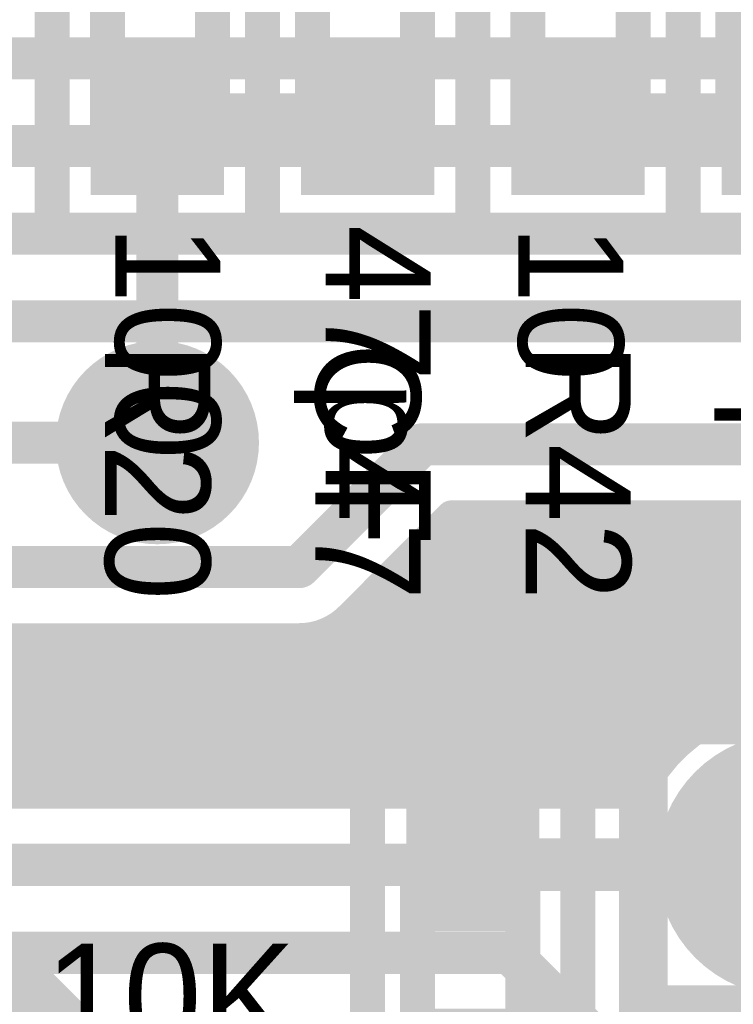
# Model space of a CAD drawing. Extents: x 7.17 to 14.1, y 4 to 11.75.
# Tile 151 of 214: x 9.66 to 9.87, y 7.82 to 8.1. Entities that reach past the tile are written whole.
import ezdxf

# ---------------------------------------------------------------- set-up
doc = ezdxf.new("R2010")
doc.units = 0
doc.layers.get('0').update_dxf_attribs({"linetype": 'CONTINUOUS'})
for name, color, linetype in [('BOTTOMLAYER', 5, 'CONTINUOUS'), ('BOTTOMSOLDER', 6, 'CONTINUOUS'), ('INTERNALPLANE1', 76, 'CONTINUOUS'), ('MECHANICAL1', 6, 'CONTINUOUS'), ('MULTILAYER', 9, 'CONTINUOUS'), ('TOPLAYER', 1, 'CONTINUOUS'), ('TOPOVERLAY', 2, 'CONTINUOUS'), ('TOPPASTE', 8, 'CONTINUOUS'), ('TOPSOLDER', 216, 'CONTINUOUS')]:
    doc.layers.add(name, color=color, linetype=linetype)

# ---------------------------------------------------------------- blocks, each defined once
blk = doc.blocks.new('TEST_POINT_PAD_3_93')
at = {"layer": 'BOTTOMSOLDER', "const_width": 0.0365}
blk.add_lwpolyline([(-0.01825, 0, 1), (0.01825, 0, 1)], format="xyb", close=True, dxfattribs=at)
at = {"layer": 'MECHANICAL1', "const_width": 0.01}
for points in [[(0, 0.03937), (-0.03937, 0.03937)], [(-0.03937, -0.03937), (-0.03937, 0.03937)], [(0.03937, 0.03937), (0, 0.03937)], [(0.03937, -0.03937), (0.03937, 0.03937)], [(0.03937, -0.03937), (-0.03937, -0.03937)]]:
    blk.add_lwpolyline(points, dxfattribs=at)
at = {"layer": 'MECHANICAL1', "const_width": 0.005}
for points in [[(-0.04187, 0.03937, 1), (-0.03687, 0.03937, 1)], [(-0.04187, 0.03937, 1), (-0.03687, 0.03937, 1)], [(-0.0025, 0.03937, 1), (0.0025, 0.03937, 1)], [(-0.0025, 0.03937, 1), (0.0025, 0.03937, 1)], [(0.03687, 0.03937, 1), (0.04187, 0.03937, 1)], [(0.03687, 0.03937, 1), (0.04187, 0.03937, 1)], [(-0.04187, -0.03937, 1), (-0.03687, -0.03937, 1)], [(-0.04187, -0.03937, 1), (-0.03687, -0.03937, 1)], [(0.03687, -0.03937, 1), (0.04187, -0.03937, 1)], [(0.03687, -0.03937, 1), (0.04187, -0.03937, 1)]]:
    blk.add_lwpolyline(points, format="xyb", close=True, dxfattribs=at)
at = {"layer": 'MULTILAYER', "const_width": 0.0325}
blk.add_lwpolyline([(-0.01625, 0, 1), (0.01625, 0, 1)], format="xyb", close=True, dxfattribs=at)
at = {"layer": 'TOPOVERLAY', "const_width": 0.01}
for points in [[(0.043307, 0.043307), (-0.043307, 0.043307)], [(-0.043307, -0.043307), (-0.043307, 0.043307)], [(0.043307, 0.03937), (0.043307, 0.043307)], [(0.043307, -0.043307), (0.043307, 0.03937)], [(0.043307, -0.043307), (-0.043307, -0.043307)]]:
    blk.add_lwpolyline(points, dxfattribs=at)
at = {"layer": 'TOPOVERLAY', "const_width": 0.005}
for points in [[(-0.045807, 0.043307, 1), (-0.040807, 0.043307, 1)], [(-0.045807, 0.043307, 1), (-0.040807, 0.043307, 1)], [(0.040807, 0.043307, 1), (0.045807, 0.043307, 1)], [(0.040807, 0.043307, 1), (0.045807, 0.043307, 1)], [(0.040807, 0.03937, 1), (0.045807, 0.03937, 1)], [(0.040807, 0.03937, 1), (0.045807, 0.03937, 1)], [(-0.045807, -0.043307, 1), (-0.040807, -0.043307, 1)], [(-0.045807, -0.043307, 1), (-0.040807, -0.043307, 1)], [(0.040807, -0.043307, 1), (0.045807, -0.043307, 1)], [(0.040807, -0.043307, 1), (0.045807, -0.043307, 1)]]:
    blk.add_lwpolyline(points, format="xyb", close=True, dxfattribs=at)
at = {"layer": 'TOPSOLDER', "const_width": 0.0365}
blk.add_lwpolyline([(-0.01825, 0, 1), (0.01825, 0, 1)], format="xyb", close=True, dxfattribs=at)
blk = doc.blocks.new('0603_94')
at = {"layer": 'MECHANICAL1', "const_width": 0.01}
for points in [[(-0.000531, 0.015748), (0.059468, 0.015748)], [(-0.000531, 0.015748), (-0.000531, -0.014252)], [(0.059468, 0.015748), (0.059468, -0.014252)], [(-0.000531, -0.014252), (0.059468, -0.014252)]]:
    blk.add_lwpolyline(points, dxfattribs=at)
at = {"layer": 'MECHANICAL1', "const_width": 0.005}
for points in [[(-0.003031, 0.015748, 1), (0.001969, 0.015748, 1)], [(-0.003031, 0.015748, 1), (0.001969, 0.015748, 1)], [(0.056968, 0.015748, 1), (0.061968, 0.015748, 1)], [(0.056968, 0.015748, 1), (0.061968, 0.015748, 1)], [(-0.003031, -0.014252, 1), (0.001969, -0.014252, 1)], [(-0.003031, -0.014252, 1), (0.001969, -0.014252, 1)], [(0.056968, -0.014252, 1), (0.061968, -0.014252, 1)], [(0.056968, -0.014252, 1), (0.061968, -0.014252, 1)]]:
    blk.add_lwpolyline(points, format="xyb", close=True, dxfattribs=at)
at = {"layer": 'TOPLAYER'}
for points in [[(-0.015, -0.015), (0.015, -0.015), (-0.015, 0.015), (0.015, 0.015)], [(0.045, -0.015), (0.075, -0.015), (0.045, 0.015), (0.075, 0.015)]]:
    blk.add_solid(points, dxfattribs=at)
at = {"layer": 'TOPOVERLAY', "const_width": 0.01}
for points in [[(-0.03, 0.03), (0.09, 0.03)], [(-0.03, 0.03), (-0.03, 0)], [(0.09, 0.03), (0.09, -0.03)], [(-0.03, 0), (-0.03, -0.03)], [(-0.03, -0.03), (0.09, -0.03)]]:
    blk.add_lwpolyline(points, dxfattribs=at)
at = {"layer": 'TOPOVERLAY', "const_width": 0.005}
for points in [[(-0.0325, 0.03, 1), (-0.0275, 0.03, 1)], [(-0.0325, 0.03, 1), (-0.0275, 0.03, 1)], [(0.0875, 0.03, 1), (0.0925, 0.03, 1)], [(0.0875, 0.03, 1), (0.0925, 0.03, 1)], [(-0.0325, 0, 1), (-0.0275, 0, 1)], [(-0.0325, 0, 1), (-0.0275, 0, 1)], [(-0.0325, -0.03, 1), (-0.0275, -0.03, 1)], [(-0.0325, -0.03, 1), (-0.0275, -0.03, 1)], [(0.0875, -0.03, 1), (0.0925, -0.03, 1)], [(0.0875, -0.03, 1), (0.0925, -0.03, 1)]]:
    blk.add_lwpolyline(points, format="xyb", close=True, dxfattribs=at)
at = {"layer": 'TOPPASTE'}
for points in [[(-0.015, -0.015), (0.015, -0.015), (-0.015, 0.015), (0.015, 0.015)], [(0.045, -0.015), (0.075, -0.015), (0.045, 0.015), (0.075, 0.015)]]:
    blk.add_solid(points, dxfattribs=at)
at = {"layer": 'TOPSOLDER'}
for points in [[(-0.019, -0.019), (0.019, -0.019), (-0.019, 0.019), (0.019, 0.019)], [(0.041, -0.019), (0.079, -0.019), (0.041, 0.019), (0.079, 0.019)]]:
    blk.add_solid(points, dxfattribs=at)
blk = doc.blocks.new('0603_111')
at = {"layer": 'MECHANICAL1', "const_width": 0.01}
for points in [[(-0.000531, 0.015748), (0.059468, 0.015748)], [(-0.000531, 0.015748), (-0.000531, -0.014252)], [(0.059468, 0.015748), (0.059468, -0.014252)], [(-0.000531, -0.014252), (0.059468, -0.014252)]]:
    blk.add_lwpolyline(points, dxfattribs=at)
at = {"layer": 'MECHANICAL1', "const_width": 0.005}
for points in [[(-0.003031, 0.015748, 1), (0.001969, 0.015748, 1)], [(-0.003031, 0.015748, 1), (0.001969, 0.015748, 1)], [(0.056968, 0.015748, 1), (0.061968, 0.015748, 1)], [(0.056968, 0.015748, 1), (0.061968, 0.015748, 1)], [(-0.003031, -0.014252, 1), (0.001969, -0.014252, 1)], [(-0.003031, -0.014252, 1), (0.001969, -0.014252, 1)], [(0.056968, -0.014252, 1), (0.061968, -0.014252, 1)], [(0.056968, -0.014252, 1), (0.061968, -0.014252, 1)]]:
    blk.add_lwpolyline(points, format="xyb", close=True, dxfattribs=at)
at = {"layer": 'TOPLAYER'}
for points in [[(-0.015, -0.015), (0.015, -0.015), (-0.015, 0.015), (0.015, 0.015)], [(0.045, -0.015), (0.075, -0.015), (0.045, 0.015), (0.075, 0.015)]]:
    blk.add_solid(points, dxfattribs=at)
at = {"layer": 'TOPOVERLAY', "const_width": 0.01}
for points in [[(-0.03, 0.03), (0.09, 0.03)], [(-0.03, 0.03), (-0.03, 0)], [(0.09, 0.03), (0.09, -0.03)], [(-0.03, 0), (-0.03, -0.03)], [(-0.03, -0.03), (0.09, -0.03)]]:
    blk.add_lwpolyline(points, dxfattribs=at)
at = {"layer": 'TOPOVERLAY', "const_width": 0.005}
for points in [[(-0.0325, 0.03, 1), (-0.0275, 0.03, 1)], [(-0.0325, 0.03, 1), (-0.0275, 0.03, 1)], [(0.0875, 0.03, 1), (0.0925, 0.03, 1)], [(0.0875, 0.03, 1), (0.0925, 0.03, 1)], [(-0.0325, 0, 1), (-0.0275, 0, 1)], [(-0.0325, 0, 1), (-0.0275, 0, 1)], [(-0.0325, -0.03, 1), (-0.0275, -0.03, 1)], [(-0.0325, -0.03, 1), (-0.0275, -0.03, 1)], [(0.0875, -0.03, 1), (0.0925, -0.03, 1)], [(0.0875, -0.03, 1), (0.0925, -0.03, 1)]]:
    blk.add_lwpolyline(points, format="xyb", close=True, dxfattribs=at)
at = {"layer": 'TOPPASTE'}
for points in [[(-0.015, -0.015), (0.015, -0.015), (-0.015, 0.015), (0.015, 0.015)], [(0.045, -0.015), (0.075, -0.015), (0.045, 0.015), (0.075, 0.015)]]:
    blk.add_solid(points, dxfattribs=at)
at = {"layer": 'TOPSOLDER'}
for points in [[(-0.019, -0.019), (0.019, -0.019), (-0.019, 0.019), (0.019, 0.019)], [(0.041, -0.019), (0.079, -0.019), (0.041, 0.019), (0.079, 0.019)]]:
    blk.add_solid(points, dxfattribs=at)
blk = doc.blocks.new('0603_112')
at = {"layer": 'MECHANICAL1', "const_width": 0.01}
for points in [[(0.059468, 0.015748), (-0.000531, 0.015748)], [(-0.000531, -0.014252), (-0.000531, 0.015748)], [(0.059468, -0.014252), (0.059468, 0.015748)], [(0.059468, -0.014252), (-0.000531, -0.014252)]]:
    blk.add_lwpolyline(points, dxfattribs=at)
at = {"layer": 'MECHANICAL1', "const_width": 0.005}
for points in [[(-0.003031, 0.015748, 1), (0.001969, 0.015748, 1)], [(-0.003031, 0.015748, 1), (0.001969, 0.015748, 1)], [(0.056968, 0.015748, 1), (0.061968, 0.015748, 1)], [(0.056968, 0.015748, 1), (0.061968, 0.015748, 1)], [(-0.003031, -0.014252, 1), (0.001969, -0.014252, 1)], [(-0.003031, -0.014252, 1), (0.001969, -0.014252, 1)], [(0.056968, -0.014252, 1), (0.061968, -0.014252, 1)], [(0.056968, -0.014252, 1), (0.061968, -0.014252, 1)]]:
    blk.add_lwpolyline(points, format="xyb", close=True, dxfattribs=at)
at = {"layer": 'TOPLAYER'}
for points in [[(-0.015, -0.015), (0.015, -0.015), (-0.015, 0.015), (0.015, 0.015)], [(0.045, -0.015), (0.075, -0.015), (0.045, 0.015), (0.075, 0.015)]]:
    blk.add_solid(points, dxfattribs=at)
at = {"layer": 'TOPOVERLAY', "const_width": 0.01}
for points in [[(0.09, 0.03), (-0.03, 0.03)], [(-0.03, 0), (-0.03, 0.03)], [(0.09, -0.03), (0.09, 0.03)], [(-0.03, -0.03), (-0.03, 0)], [(0.09, -0.03), (-0.03, -0.03)]]:
    blk.add_lwpolyline(points, dxfattribs=at)
at = {"layer": 'TOPOVERLAY', "const_width": 0.005}
for points in [[(-0.0325, 0.03, 1), (-0.0275, 0.03, 1)], [(-0.0325, 0.03, 1), (-0.0275, 0.03, 1)], [(0.0875, 0.03, 1), (0.0925, 0.03, 1)], [(0.0875, 0.03, 1), (0.0925, 0.03, 1)], [(-0.0325, 0, 1), (-0.0275, 0, 1)], [(-0.0325, 0, 1), (-0.0275, 0, 1)], [(-0.0325, -0.03, 1), (-0.0275, -0.03, 1)], [(-0.0325, -0.03, 1), (-0.0275, -0.03, 1)], [(0.0875, -0.03, 1), (0.0925, -0.03, 1)], [(0.0875, -0.03, 1), (0.0925, -0.03, 1)]]:
    blk.add_lwpolyline(points, format="xyb", close=True, dxfattribs=at)
at = {"layer": 'TOPPASTE'}
for points in [[(-0.015, -0.015), (0.015, -0.015), (-0.015, 0.015), (0.015, 0.015)], [(0.045, -0.015), (0.075, -0.015), (0.045, 0.015), (0.075, 0.015)]]:
    blk.add_solid(points, dxfattribs=at)
at = {"layer": 'TOPSOLDER'}
for points in [[(-0.019, -0.019), (0.019, -0.019), (-0.019, 0.019), (0.019, 0.019)], [(0.041, -0.019), (0.079, -0.019), (0.041, 0.019), (0.079, 0.019)]]:
    blk.add_solid(points, dxfattribs=at)
blk = doc.blocks.new('0603_113')
at = {"layer": 'MECHANICAL1', "const_width": 0.01}
for points in [[(-0.000531, 0.015748), (0.059468, 0.015748)], [(-0.000531, 0.015748), (-0.000531, -0.014252)], [(0.059468, 0.015748), (0.059468, -0.014252)], [(-0.000531, -0.014252), (0.059468, -0.014252)]]:
    blk.add_lwpolyline(points, dxfattribs=at)
at = {"layer": 'MECHANICAL1', "const_width": 0.005}
for points in [[(-0.003031, 0.015748, 1), (0.001969, 0.015748, 1)], [(-0.003031, 0.015748, 1), (0.001969, 0.015748, 1)], [(0.056968, 0.015748, 1), (0.061968, 0.015748, 1)], [(0.056968, 0.015748, 1), (0.061968, 0.015748, 1)], [(-0.003031, -0.014252, 1), (0.001969, -0.014252, 1)], [(-0.003031, -0.014252, 1), (0.001969, -0.014252, 1)], [(0.056968, -0.014252, 1), (0.061968, -0.014252, 1)], [(0.056968, -0.014252, 1), (0.061968, -0.014252, 1)]]:
    blk.add_lwpolyline(points, format="xyb", close=True, dxfattribs=at)
at = {"layer": 'TOPLAYER'}
for points in [[(-0.015, -0.015), (0.015, -0.015), (-0.015, 0.015), (0.015, 0.015)], [(0.045, -0.015), (0.075, -0.015), (0.045, 0.015), (0.075, 0.015)]]:
    blk.add_solid(points, dxfattribs=at)
at = {"layer": 'TOPOVERLAY', "const_width": 0.01}
for points in [[(-0.03, 0.03), (0.09, 0.03)], [(-0.03, 0.03), (-0.03, 0)], [(0.09, 0.03), (0.09, -0.03)], [(-0.03, 0), (-0.03, -0.03)], [(-0.03, -0.03), (0.09, -0.03)]]:
    blk.add_lwpolyline(points, dxfattribs=at)
at = {"layer": 'TOPOVERLAY', "const_width": 0.005}
for points in [[(-0.0325, 0.03, 1), (-0.0275, 0.03, 1)], [(-0.0325, 0.03, 1), (-0.0275, 0.03, 1)], [(0.0875, 0.03, 1), (0.0925, 0.03, 1)], [(0.0875, 0.03, 1), (0.0925, 0.03, 1)], [(-0.0325, 0, 1), (-0.0275, 0, 1)], [(-0.0325, 0, 1), (-0.0275, 0, 1)], [(-0.0325, -0.03, 1), (-0.0275, -0.03, 1)], [(-0.0325, -0.03, 1), (-0.0275, -0.03, 1)], [(0.0875, -0.03, 1), (0.0925, -0.03, 1)], [(0.0875, -0.03, 1), (0.0925, -0.03, 1)]]:
    blk.add_lwpolyline(points, format="xyb", close=True, dxfattribs=at)
at = {"layer": 'TOPPASTE'}
for points in [[(-0.015, -0.015), (0.015, -0.015), (-0.015, 0.015), (0.015, 0.015)], [(0.045, -0.015), (0.075, -0.015), (0.045, 0.015), (0.075, 0.015)]]:
    blk.add_solid(points, dxfattribs=at)
at = {"layer": 'TOPSOLDER'}
for points in [[(-0.019, -0.019), (0.019, -0.019), (-0.019, 0.019), (0.019, 0.019)], [(0.041, -0.019), (0.079, -0.019), (0.041, 0.019), (0.079, 0.019)]]:
    blk.add_solid(points, dxfattribs=at)
blk = doc.blocks.new('0603_114')
at = {"layer": 'MECHANICAL1', "const_width": 0.01}
for points in [[(-0.000531, -0.014252), (-0.000531, 0.015748)], [(0.059468, 0.015748), (-0.000531, 0.015748)], [(0.059468, -0.014252), (0.059468, 0.015748)], [(0.059468, -0.014252), (-0.000531, -0.014252)]]:
    blk.add_lwpolyline(points, dxfattribs=at)
at = {"layer": 'MECHANICAL1', "const_width": 0.005}
for points in [[(-0.003031, 0.015748, 1), (0.001969, 0.015748, 1)], [(-0.003031, 0.015748, 1), (0.001969, 0.015748, 1)], [(0.056968, 0.015748, 1), (0.061968, 0.015748, 1)], [(0.056968, 0.015748, 1), (0.061968, 0.015748, 1)], [(-0.003031, -0.014252, 1), (0.001969, -0.014252, 1)], [(-0.003031, -0.014252, 1), (0.001969, -0.014252, 1)], [(0.056968, -0.014252, 1), (0.061968, -0.014252, 1)], [(0.056968, -0.014252, 1), (0.061968, -0.014252, 1)]]:
    blk.add_lwpolyline(points, format="xyb", close=True, dxfattribs=at)
at = {"layer": 'TOPLAYER'}
for points in [[(-0.015, -0.015), (0.015, -0.015), (-0.015, 0.015), (0.015, 0.015)], [(0.045, -0.015), (0.075, -0.015), (0.045, 0.015), (0.075, 0.015)]]:
    blk.add_solid(points, dxfattribs=at)
at = {"layer": 'TOPOVERLAY', "const_width": 0.01}
for points in [[(-0.03, 0), (-0.03, 0.03)], [(0.09, 0.03), (-0.03, 0.03)], [(0.09, -0.03), (0.09, 0.03)], [(-0.03, -0.03), (-0.03, 0)], [(0.09, -0.03), (-0.03, -0.03)]]:
    blk.add_lwpolyline(points, dxfattribs=at)
at = {"layer": 'TOPOVERLAY', "const_width": 0.005}
for points in [[(-0.0325, 0.03, 1), (-0.0275, 0.03, 1)], [(-0.0325, 0.03, 1), (-0.0275, 0.03, 1)], [(0.0875, 0.03, 1), (0.0925, 0.03, 1)], [(0.0875, 0.03, 1), (0.0925, 0.03, 1)], [(-0.0325, 0, 1), (-0.0275, 0, 1)], [(-0.0325, 0, 1), (-0.0275, 0, 1)], [(-0.0325, -0.03, 1), (-0.0275, -0.03, 1)], [(-0.0325, -0.03, 1), (-0.0275, -0.03, 1)], [(0.0875, -0.03, 1), (0.0925, -0.03, 1)], [(0.0875, -0.03, 1), (0.0925, -0.03, 1)]]:
    blk.add_lwpolyline(points, format="xyb", close=True, dxfattribs=at)
at = {"layer": 'TOPPASTE'}
for points in [[(-0.015, -0.015), (0.015, -0.015), (-0.015, 0.015), (0.015, 0.015)], [(0.045, -0.015), (0.075, -0.015), (0.045, 0.015), (0.075, 0.015)]]:
    blk.add_solid(points, dxfattribs=at)
at = {"layer": 'TOPSOLDER'}
for points in [[(-0.019, -0.019), (0.019, -0.019), (-0.019, 0.019), (0.019, 0.019)], [(0.041, -0.019), (0.079, -0.019), (0.041, 0.019), (0.079, 0.019)]]:
    blk.add_solid(points, dxfattribs=at)

msp = doc.modelspace()

# ---------------------------------------------------------------- linework, layer by layer
at = {"layer": 'BOTTOMLAYER'}
for points, const_width in [([(9.194904, 8.09), (10.744624, 8.09)], 0.012), ([(9.179904, 8.065), (10.764624, 8.065)], 0.012), ([(9.169904, 8.04), (10.779624, 8.04)], 0.012), ([(9.159904, 8.015), (10.792404, 8.015)], 0.012), ([(9.582906, 7.980405), (9.701904, 7.980405)], 0.012), ([(9.742405, 7.944904), (9.777405, 7.979904)], 0.012), ([(9.777405, 7.979904), (10.182405, 7.979904)], 0.012), ([(9.711409, 7.88), (9.791313, 7.959904)], 0.008), ([(9.71848, 7.88), (9.798384, 7.959904)], 0.008), ([(9.725551, 7.88), (9.805455, 7.959904)], 0.008), ([(9.732622, 7.88), (9.812526, 7.959904)], 0.008), ([(9.739693, 7.88), (9.819597, 7.959904)], 0.008), ([(9.746764, 7.88), (9.826668, 7.959904)], 0.008), ([(9.753835, 7.88), (9.833739, 7.959904)], 0.008), ([(9.756579, 7.930794), (9.785689, 7.959904)], 0.008), ([(9.760907, 7.88), (9.84081, 7.959904)], 0.008), ([(9.767978, 7.88), (9.847882, 7.959904)], 0.008), ([(9.775049, 7.88), (9.854953, 7.959904)], 0.008), ([(9.78212, 7.88), (9.862024, 7.959904)], 0.008), ([(9.785689, 7.959904), (10.158069, 7.959904)], 0.008), ([(9.788499, 7.959904), (9.852434, 7.895969)], 0.008), ([(9.789191, 7.88), (9.869095, 7.959904)], 0.008), ([(9.79557, 7.959904), (9.856516, 7.898958)], 0.008), ([(9.796262, 7.88), (9.876166, 7.959904)], 0.008), ([(9.802641, 7.959904), (9.861006, 7.901539)], 0.008), ([(9.803333, 7.88), (9.883237, 7.959904)], 0.008), ([(9.809712, 7.959904), (9.865942, 7.903674)], 0.008), ([(9.810404, 7.88), (9.890308, 7.959904)], 0.008), ([(9.816783, 7.959904), (9.871391, 7.905296)], 0.008), ([(9.817475, 7.88), (9.897379, 7.959904)], 0.008), ([(9.823854, 7.959904), (9.87747, 7.906288)], 0.008), ([(9.824546, 7.88), (9.90445, 7.959904)], 0.008), ([(9.830925, 7.959904), (9.884396, 7.906433)], 0.008), ([(9.831618, 7.88), (9.911521, 7.959904)], 0.008), ([(9.837997, 7.959904), (9.892662, 7.905238)], 0.008), ([(9.845068, 7.959904), (9.904124, 7.900847)], 0.008), ([(9.852139, 7.959904), (9.955535, 7.856508)], 0.008), ([(9.85921, 7.959904), (9.955541, 7.863573)], 0.008), ([(9.859356, 7.900667), (9.918593, 7.959904)], 0.008), ([(9.866281, 7.959904), (9.956437, 7.869748)], 0.008), ([(9.783558, 7.957773), (9.848739, 7.892593)], 0.008), ([(9.780023, 7.954238), (9.845425, 7.888836)], 0.008), ([(9.776487, 7.950702), (9.8425, 7.88469)], 0.008), ([(9.592405, 7.944904), (9.742405, 7.944904)], 0.012), ([(9.772952, 7.947167), (9.839987, 7.880131)], 0.008), ([(9.769416, 7.943631), (9.833047, 7.88)], 0.008), ([(9.765881, 7.940096), (9.825976, 7.88)], 0.008), ([(9.762345, 7.93656), (9.818905, 7.88)], 0.008), ([(9.75881, 7.933025), (9.811834, 7.88)], 0.008), ([(9.755217, 7.929546), (9.804763, 7.88)], 0.008), ([(9.704338, 7.88), (9.751357, 7.927019)], 0.008), ([(9.750896, 7.926796), (9.797692, 7.88)], 0.008), ([(9.600689, 7.924904), (9.742405, 7.924904)], 0.008), ([(9.618437, 7.924904), (9.663341, 7.88)], 0.008), ([(9.619485, 7.88), (9.664388, 7.924904)], 0.008), ([(9.625508, 7.924904), (9.670412, 7.88)], 0.008), ([(9.626556, 7.88), (9.67146, 7.924904)], 0.008), ([(9.632579, 7.924904), (9.677483, 7.88)], 0.008), ([(9.633627, 7.88), (9.678531, 7.924904)], 0.008), ([(9.63965, 7.924904), (9.684554, 7.88)], 0.008), ([(9.640698, 7.88), (9.685602, 7.924904)], 0.008), ([(9.646721, 7.924904), (9.691625, 7.88)], 0.008), ([(9.647769, 7.88), (9.692673, 7.924904)], 0.008), ([(9.653792, 7.924904), (9.698697, 7.88)], 0.008), ([(9.65484, 7.88), (9.699744, 7.924904)], 0.008), ([(9.660864, 7.924904), (9.705768, 7.88)], 0.008), ([(9.661911, 7.88), (9.706815, 7.924904)], 0.008), ([(9.667935, 7.924904), (9.712839, 7.88)], 0.008), ([(9.668982, 7.88), (9.713886, 7.924904)], 0.008), ([(9.675006, 7.924904), (9.71991, 7.88)], 0.008), ([(9.676053, 7.88), (9.720957, 7.924904)], 0.008), ([(9.682077, 7.924904), (9.726981, 7.88)], 0.008), ([(9.683124, 7.88), (9.728028, 7.924904)], 0.008), ([(9.689148, 7.924904), (9.734052, 7.88)], 0.008), ([(9.690195, 7.88), (9.7351, 7.924904)], 0.008), ([(9.696219, 7.924904), (9.741123, 7.88)], 0.008), ([(9.697267, 7.88), (9.742171, 7.924904)], 0.008), ([(9.70329, 7.924904), (9.748194, 7.88)], 0.008), ([(9.710361, 7.924904), (9.755265, 7.88)], 0.008), ([(9.717432, 7.924904), (9.762336, 7.88)], 0.008), ([(9.724504, 7.924904), (9.769407, 7.88)], 0.008), ([(9.731575, 7.924904), (9.776479, 7.88)], 0.008), ([(9.738646, 7.924904), (9.78355, 7.88)], 0.008), ([(9.745479, 7.925142), (9.790621, 7.88)], 0.008), ([(9.838689, 7.88), (9.841237, 7.882548)], 0.008), ([(9.555785, 7.88), (9.839925, 7.88)], 0.008), ([(9.257501, 7.86), (9.881904, 7.86)], 0.012), ([(9.272405, 7.834904), (9.802405, 7.834904)], 0.012), ([(9.802405, 7.834904), (9.827405, 7.809904)], 0.012)]:
    msp.add_lwpolyline(points, dxfattribs=dict(at, const_width=const_width))
for points, const_width in [([(9.698904, 7.980405, 1), (9.704904, 7.980405, 1)], 0.006), ([(9.774405, 7.979904, 1), (9.780405, 7.979904, 1)], 0.006), ([(9.774405, 7.979904, 1), (9.780405, 7.979904, 1)], 0.006), ([(9.783689, 7.959904, 1), (9.787689, 7.959904, 1)], 0.004), ([(9.783689, 7.959904, 1), (9.787689, 7.959904, 1)], 0.004), ([(9.786499, 7.959904, 1), (9.790499, 7.959904, 1)], 0.004), ([(9.789313, 7.959904, 1), (9.793313, 7.959904, 1)], 0.004), ([(9.79357, 7.959904, 1), (9.79757, 7.959904, 1)], 0.004), ([(9.796384, 7.959904, 1), (9.800384, 7.959904, 1)], 0.004), ([(9.800641, 7.959904, 1), (9.804641, 7.959904, 1)], 0.004), ([(9.803455, 7.959904, 1), (9.807455, 7.959904, 1)], 0.004), ([(9.807712, 7.959904, 1), (9.811712, 7.959904, 1)], 0.004), ([(9.810526, 7.959904, 1), (9.814526, 7.959904, 1)], 0.004), ([(9.814783, 7.959904, 1), (9.818783, 7.959904, 1)], 0.004), ([(9.817597, 7.959904, 1), (9.821597, 7.959904, 1)], 0.004), ([(9.821854, 7.959904, 1), (9.825854, 7.959904, 1)], 0.004), ([(9.824668, 7.959904, 1), (9.828668, 7.959904, 1)], 0.004), ([(9.828926, 7.959904, 1), (9.832925, 7.959904, 1)], 0.004), ([(9.831739, 7.959904, 1), (9.835739, 7.959904, 1)], 0.004), ([(9.835997, 7.959904, 1), (9.839997, 7.959904, 1)], 0.004), ([(9.83881, 7.959904, 1), (9.842811, 7.959904, 1)], 0.004), ([(9.843068, 7.959904, 1), (9.847068, 7.959904, 1)], 0.004), ([(9.845882, 7.959904, 1), (9.849882, 7.959904, 1)], 0.004), ([(9.850139, 7.959904, 1), (9.854139, 7.959904, 1)], 0.004), ([(9.852953, 7.959904, 1), (9.856953, 7.959904, 1)], 0.004), ([(9.85721, 7.959904, 1), (9.86121, 7.959904, 1)], 0.004), ([(9.860024, 7.959904, 1), (9.864024, 7.959904, 1)], 0.004), ([(9.864281, 7.959904, 1), (9.868281, 7.959904, 1)], 0.004), ([(9.867095, 7.959904, 1), (9.871095, 7.959904, 1)], 0.004), ([(9.781558, 7.957773, 1), (9.785559, 7.957773, 1)], 0.004), ([(9.778023, 7.954238, 1), (9.782023, 7.954238, 1)], 0.004), ([(9.774487, 7.950702, 1), (9.778487, 7.950702, 1)], 0.004), ([(9.739405, 7.944904, 1), (9.745405, 7.944904, 1)], 0.006), ([(9.739405, 7.944904, 1), (9.745405, 7.944904, 1)], 0.006), ([(9.770952, 7.947167, 1), (9.774952, 7.947167, 1)], 0.004), ([(9.767416, 7.943631, 1), (9.771416, 7.943631, 1)], 0.004), ([(9.763881, 7.940096, 1), (9.767881, 7.940096, 1)], 0.004), ([(9.760345, 7.93656, 1), (9.764345, 7.93656, 1)], 0.004), ([(9.75681, 7.933025, 1), (9.76081, 7.933025, 1)], 0.004), ([(9.753217, 7.929546, 1), (9.757217, 7.929546, 1)], 0.004), ([(9.754547, 7.930762, 1), (9.758547, 7.930762, 1)], 0.004), ([(9.754579, 7.930794, 1), (9.758579, 7.930794, 1)], 0.004), ([(9.754579, 7.930794, 1), (9.758579, 7.930794, 1)], 0.004), ([(9.748896, 7.926796, 1), (9.752896, 7.926796, 1)], 0.004), ([(9.749357, 7.927019, 1), (9.753357, 7.927019, 1)], 0.004), ([(9.658864, 7.924904, 1), (9.662864, 7.924904, 1)], 0.004), ([(9.662389, 7.924904, 1), (9.666389, 7.924904, 1)], 0.004), ([(9.665935, 7.924904, 1), (9.669935, 7.924904, 1)], 0.004), ([(9.66946, 7.924904, 1), (9.67346, 7.924904, 1)], 0.004), ([(9.673006, 7.924904, 1), (9.677006, 7.924904, 1)], 0.004), ([(9.676531, 7.924904, 1), (9.680531, 7.924904, 1)], 0.004), ([(9.680077, 7.924904, 1), (9.684077, 7.924904, 1)], 0.004), ([(9.683602, 7.924904, 1), (9.687602, 7.924904, 1)], 0.004), ([(9.687148, 7.924904, 1), (9.691148, 7.924904, 1)], 0.004), ([(9.690673, 7.924904, 1), (9.694673, 7.924904, 1)], 0.004), ([(9.694219, 7.924904, 1), (9.698219, 7.924904, 1)], 0.004), ([(9.697744, 7.924904, 1), (9.701744, 7.924904, 1)], 0.004), ([(9.70129, 7.924904, 1), (9.70529, 7.924904, 1)], 0.004), ([(9.704815, 7.924904, 1), (9.708815, 7.924904, 1)], 0.004), ([(9.708361, 7.924904, 1), (9.712361, 7.924904, 1)], 0.004), ([(9.711886, 7.924904, 1), (9.715886, 7.924904, 1)], 0.004), ([(9.715432, 7.924904, 1), (9.719432, 7.924904, 1)], 0.004), ([(9.718957, 7.924904, 1), (9.722957, 7.924904, 1)], 0.004), ([(9.722504, 7.924904, 1), (9.726503, 7.924904, 1)], 0.004), ([(9.726028, 7.924904, 1), (9.730028, 7.924904, 1)], 0.004), ([(9.729575, 7.924904, 1), (9.733575, 7.924904, 1)], 0.004), ([(9.733099, 7.924904, 1), (9.737099, 7.924904, 1)], 0.004), ([(9.736646, 7.924904, 1), (9.740646, 7.924904, 1)], 0.004), ([(9.740171, 7.924904, 1), (9.744171, 7.924904, 1)], 0.004), ([(9.740405, 7.924904, 1), (9.744405, 7.924904, 1)], 0.004), ([(9.740405, 7.924904, 1), (9.744405, 7.924904, 1)], 0.004), ([(9.740405, 7.924904, 1), (9.744405, 7.924904, 1)], 0.004), ([(9.743479, 7.925142, 1), (9.747479, 7.925142, 1)], 0.004), ([(9.863942, 7.903674, 1), (9.867942, 7.903674, 1)], 0.004), ([(9.857356, 7.900667, 1), (9.861356, 7.900667, 1)], 0.004), ([(9.859006, 7.901539, 1), (9.863006, 7.901539, 1)], 0.004), ([(9.854516, 7.898958, 1), (9.858516, 7.898958, 1)], 0.004), ([(9.850434, 7.895969, 1), (9.854434, 7.895969, 1)], 0.004), ([(9.846739, 7.892593, 1), (9.850739, 7.892593, 1)], 0.004), ([(9.843425, 7.888836, 1), (9.847425, 7.888836, 1)], 0.004), ([(9.8405, 7.88469, 1), (9.8445, 7.88469, 1)], 0.004), ([(9.839237, 7.882548, 1), (9.843237, 7.882548, 1)], 0.004), ([(9.659911, 7.88, 1), (9.663911, 7.88, 1)], 0.004), ([(9.661341, 7.88, 1), (9.665341, 7.88, 1)], 0.004), ([(9.666982, 7.88, 1), (9.670982, 7.88, 1)], 0.004), ([(9.668412, 7.88, 1), (9.672412, 7.88, 1)], 0.004), ([(9.674053, 7.88, 1), (9.678053, 7.88, 1)], 0.004), ([(9.675483, 7.88, 1), (9.679483, 7.88, 1)], 0.004), ([(9.681124, 7.88, 1), (9.685124, 7.88, 1)], 0.004), ([(9.682554, 7.88, 1), (9.686554, 7.88, 1)], 0.004), ([(9.688196, 7.88, 1), (9.692196, 7.88, 1)], 0.004), ([(9.689625, 7.88, 1), (9.693625, 7.88, 1)], 0.004), ([(9.695267, 7.88, 1), (9.699267, 7.88, 1)], 0.004), ([(9.696696, 7.88, 1), (9.700696, 7.88, 1)], 0.004), ([(9.702338, 7.88, 1), (9.706338, 7.88, 1)], 0.004), ([(9.703768, 7.88, 1), (9.707768, 7.88, 1)], 0.004), ([(9.709409, 7.88, 1), (9.713409, 7.88, 1)], 0.004), ([(9.710839, 7.88, 1), (9.714839, 7.88, 1)], 0.004), ([(9.71648, 7.88, 1), (9.72048, 7.88, 1)], 0.004), ([(9.71791, 7.88, 1), (9.72191, 7.88, 1)], 0.004), ([(9.723551, 7.88, 1), (9.727551, 7.88, 1)], 0.004), ([(9.724981, 7.88, 1), (9.728981, 7.88, 1)], 0.004), ([(9.730622, 7.88, 1), (9.734622, 7.88, 1)], 0.004), ([(9.732052, 7.88, 1), (9.736052, 7.88, 1)], 0.004), ([(9.737693, 7.88, 1), (9.741693, 7.88, 1)], 0.004), ([(9.739123, 7.88, 1), (9.743123, 7.88, 1)], 0.004), ([(9.744764, 7.88, 1), (9.748764, 7.88, 1)], 0.004), ([(9.746194, 7.88, 1), (9.750194, 7.88, 1)], 0.004), ([(9.751835, 7.88, 1), (9.755835, 7.88, 1)], 0.004), ([(9.753265, 7.88, 1), (9.757265, 7.88, 1)], 0.004), ([(9.758907, 7.88, 1), (9.762906, 7.88, 1)], 0.004), ([(9.760336, 7.88, 1), (9.764336, 7.88, 1)], 0.004), ([(9.765978, 7.88, 1), (9.769978, 7.88, 1)], 0.004), ([(9.767407, 7.88, 1), (9.771408, 7.88, 1)], 0.004), ([(9.773049, 7.88, 1), (9.777049, 7.88, 1)], 0.004), ([(9.774479, 7.88, 1), (9.778479, 7.88, 1)], 0.004), ([(9.78012, 7.88, 1), (9.78412, 7.88, 1)], 0.004), ([(9.78155, 7.88, 1), (9.78555, 7.88, 1)], 0.004), ([(9.787191, 7.88, 1), (9.791191, 7.88, 1)], 0.004), ([(9.788621, 7.88, 1), (9.792621, 7.88, 1)], 0.004), ([(9.794262, 7.88, 1), (9.798262, 7.88, 1)], 0.004), ([(9.795692, 7.88, 1), (9.799692, 7.88, 1)], 0.004), ([(9.801333, 7.88, 1), (9.805333, 7.88, 1)], 0.004), ([(9.802763, 7.88, 1), (9.806763, 7.88, 1)], 0.004), ([(9.808404, 7.88, 1), (9.812404, 7.88, 1)], 0.004), ([(9.809834, 7.88, 1), (9.813834, 7.88, 1)], 0.004), ([(9.815475, 7.88, 1), (9.819475, 7.88, 1)], 0.004), ([(9.816905, 7.88, 1), (9.820905, 7.88, 1)], 0.004), ([(9.822546, 7.88, 1), (9.826546, 7.88, 1)], 0.004), ([(9.823976, 7.88, 1), (9.827976, 7.88, 1)], 0.004), ([(9.829617, 7.88, 1), (9.833618, 7.88, 1)], 0.004), ([(9.831047, 7.88, 1), (9.835047, 7.88, 1)], 0.004), ([(9.836689, 7.88, 1), (9.840689, 7.88, 1)], 0.004), ([(9.837925, 7.88, 1), (9.841925, 7.88, 1)], 0.004), ([(9.837925, 7.88, 1), (9.841925, 7.88, 1)], 0.004), ([(9.837988, 7.880131, 1), (9.841988, 7.880131, 1)], 0.004), ([(9.799405, 7.834904, 1), (9.805405, 7.834904, 1)], 0.006), ([(9.799405, 7.834904, 1), (9.805405, 7.834904, 1)], 0.006)]:
    msp.add_lwpolyline(points, format="xyb", close=True, dxfattribs=dict(at, const_width=const_width))
at = {"layer": 'BOTTOMLAYER', "const_width": 0.008}
for points in [[(9.756579, 7.930794, -0.199496), (9.742405, 7.924904)], [(9.756547, 7.930762, -0.198912), (9.742405, 7.924904)], [(9.839925, 7.88, -0.799187), (9.928404, 7.86)]]:
    msp.add_lwpolyline(points, format="xyb", dxfattribs=at)
at = {"layer": 'BOTTOMSOLDER', "const_width": 0.0215}
msp.add_lwpolyline([(9.691154, 7.980405, 1), (9.712654, 7.980405, 1)], format="xyb", close=True, dxfattribs=at)
at = {"layer": 'INTERNALPLANE1'}
for points, const_width in [([(9.687404, 7.980405, 1), (9.716404, 7.980405, 1)], 0.029), ([(9.863154, 7.86, 1), (9.900654, 7.86, 1)], 0.0375)]:
    msp.add_lwpolyline(points, format="xyb", close=True, dxfattribs=dict(at, const_width=const_width))
at = {"layer": 'TOPLAYER'}
for points, const_width in [([(9.701904, 8.07), (9.761904, 8.07)], 0.02), ([(9.821904, 8.07), (9.881904, 8.07)], 0.02), ([(9.701904, 7.980405), (9.701904, 8.07)], 0.012), ([(9.627404, 7.8525), (9.679904, 7.8)], 0.03), ([(9.791904, 7.86), (9.881904, 7.86)], 0.015)]:
    msp.add_lwpolyline(points, dxfattribs=dict(at, const_width=const_width))
for points, const_width in [([(9.696904, 8.07, 1), (9.706904, 8.07, 1)], 0.01), ([(9.756904, 8.07, 1), (9.766904, 8.07, 1)], 0.01), ([(9.816904, 8.07, 1), (9.826904, 8.07, 1)], 0.01), ([(9.698904, 8.07, 1), (9.704904, 8.07, 1)], 0.006), ([(9.698904, 7.980405, 1), (9.704904, 7.980405, 1)], 0.006), ([(9.788154, 7.86, 1), (9.795654, 7.86, 1)], 0.0075)]:
    msp.add_lwpolyline(points, format="xyb", close=True, dxfattribs=dict(at, const_width=const_width))
at = {"layer": 'TOPSOLDER', "const_width": 0.0215}
msp.add_lwpolyline([(9.691154, 7.980405, 1), (9.712654, 7.980405, 1)], format="xyb", close=True, dxfattribs=at)

# ---------------------------------------------------------------- block references
for name, p, rotation in [('0603_114', (9.701904, 8.13), 270), ('0603_113', (9.761904, 8.07), 90), ('0603_112', (9.821904, 8.13), 270), ('0603_111', (9.881904, 8.07), 90), ('TEST_POINT_PAD_3_93', (9.881904, 7.86), 270), ('0603_94', (9.791904, 7.8), 90)]:
    msp.add_blockref(name, p, dxfattribs=dict(rotation=rotation))

# ---------------------------------------------------------------- texts
at = {"layer": 'MECHANICAL1'}
for s, p in [('47pF', (9.749904, 8.0425)), ('100', (9.689904, 8.0425)), ('10', (9.804904, 8.0425)), ('47pF', (9.869904, 8.0375))]:
    msp.add_text(s, height=0.03, rotation=270, dxfattribs=at).set_placement(p)
msp.add_text('10K', height=0.03, dxfattribs=at).set_placement((9.669904, 7.8075))
at = {"layer": 'TOPOVERLAY'}
for s, p in [('C47', (9.747, 8.009)), ('R20', (9.687, 8.009)), ('R42', (9.807, 8.009))]:
    msp.add_text(s, height=0.03, rotation=270, dxfattribs=at).set_placement(p)

doc.saveas('drawing.dxf')
